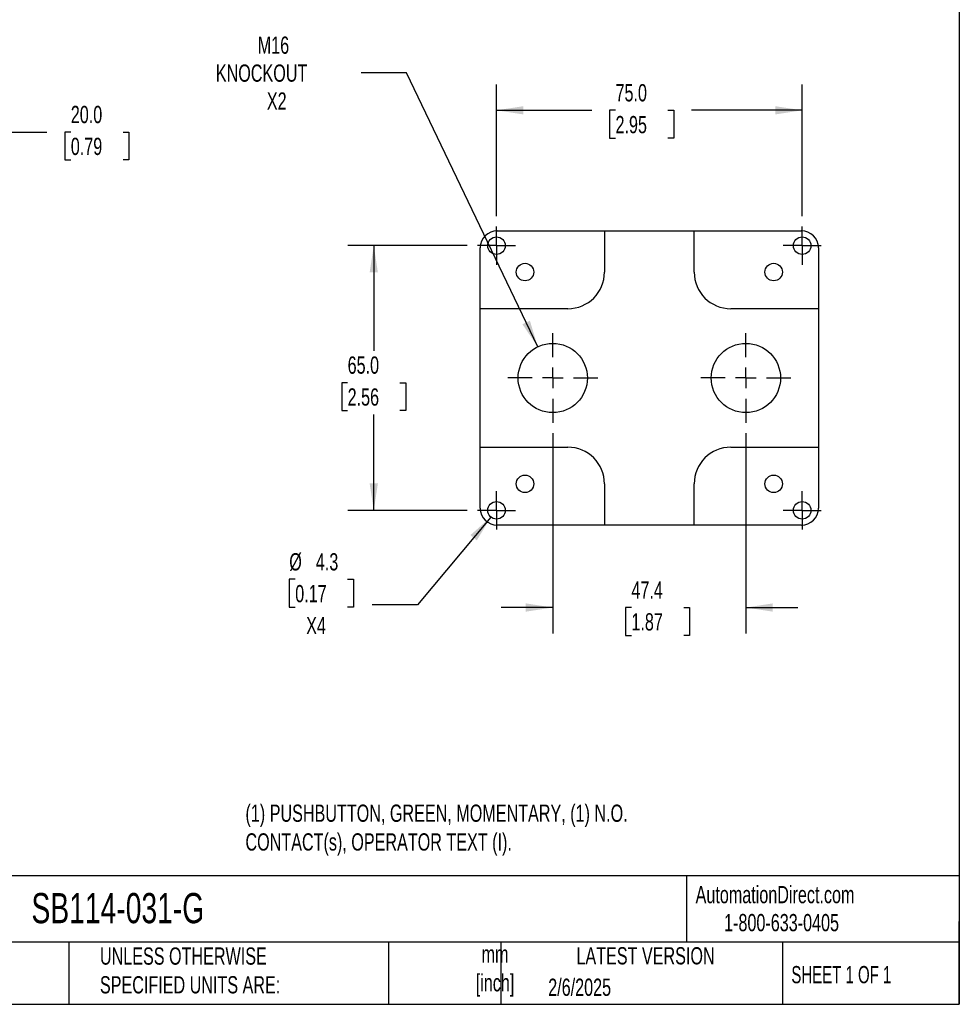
# Model space of a CAD drawing. Header units: millimetres. Extents: x 13 to 546, y 13 to 419.
# Tile 6 of 7: x 316 to 546, y 13 to 254. Entities that reach past the tile are written whole.
import ezdxf

# ---------------------------------------------------------------- set-up
doc = ezdxf.new("R2010")
doc.units = ezdxf.units.MM
doc.header["$LTSCALE"] = 2
doc.linetypes.add('SLD-Center', pattern=[19.05, 15.24, -1.27, 1.27, -1.27])
doc.linetypes.add('SLD-Solid', pattern=[0])
doc.layers.add('CENTER', color=40, linetype='SLD-Center')
doc.layers.add('DIMENSIONS', color=140, linetype='SLD-Solid', lineweight=25)
doc.layers.add('TEXT', color=140, linetype='SLD-Solid', lineweight=25)
doc.styles.add('SLDTEXTSTYLE0', font='TXT', dxfattribs={"width": 0.7})
doc.styles.add('SLDTEXTSTYLE1', font='TXT', dxfattribs={"width": 0.65})
doc.dimstyles.new('SLDDIMSTYLE0', dxfattribs={"dimtxt": 4.316016, "dimasz": 6.604, "dimexe": 0, "dimexo": 0.0625, "dimgap": 1.079004, "dimtad": 0, "dimtih": 1, "dimtoh": 1, "dimrnd": 1e-09, "dimzin": 4, "dimdsep": 46, "dimtxsty": 'SLDTEXTSTYLE0', "dimsah": 1, "dimcen": 0.09, "dimadec": 0, "dimazin": 1, "dimtfac": 1, "dimtofl": 0, "dimtmove": 0, "dimatfit": 3, "dimfxl": 0, "dimfrac": 2, "dimtolj": 1, "dimtzin": 12, "dimarcsym": 0})
doc.dimstyles.new('SLDDIMSTYLE2', dxfattribs={"dimtxt": 4.316016, "dimasz": 6.604, "dimexe": 0, "dimexo": 0.0625, "dimgap": 1.079004, "dimtad": 0, "dimtih": 1, "dimtoh": 1, "dimrnd": 1e-09, "dimzin": 12, "dimdsep": 46, "dimtxsty": 'SLDTEXTSTYLE0', "dimsah": 1, "dimcen": 0, "dimadec": 0, "dimazin": 3, "dimtfac": 1, "dimtofl": 0, "dimtmove": 0, "dimatfit": 3, "dimfxl": 0, "dimfrac": 2, "dimtolj": 1, "dimtzin": 12, "dimarcsym": 0})
doc.dimstyles.new('SLDDIMSTYLE3', dxfattribs={"dimtxt": 4.316016, "dimasz": 6.604, "dimexe": 0, "dimexo": 0.0625, "dimgap": 1.079004, "dimtad": 0, "dimtih": 1, "dimtoh": 1, "dimrnd": 1e-09, "dimzin": 12, "dimdsep": 46, "dimtxsty": 'SLDTEXTSTYLE0', "dimsah": 1, "dimcen": 0.09, "dimadec": 0, "dimazin": 3, "dimtfac": 1, "dimtmove": 0, "dimatfit": 0, "dimfxl": 0, "dimfrac": 2, "dimtolj": 1, "dimtzin": 12, "dimarcsym": 0})
doc.dimstyles.new('SLDDIMSTYLE4', dxfattribs={"dimtxt": 4.316016, "dimasz": 6.604, "dimexe": 0, "dimexo": 0.0625, "dimgap": 1.079004, "dimtad": 0, "dimtih": 1, "dimtoh": 1, "dimrnd": 1e-09, "dimzin": 12, "dimdsep": 46, "dimtxsty": 'SLDTEXTSTYLE0', "dimsah": 1, "dimcen": 0, "dimadec": 0, "dimazin": 3, "dimtfac": 1, "dimtofl": 0, "dimtmove": 0, "dimatfit": 3, "dimfxl": 0, "dimfrac": 2, "dimtolj": 1, "dimtzin": 12, "dimarcsym": 0})

# ---------------------------------------------------------------- blocks, each defined once
blk = doc.blocks.new('_D_3')
at = {"layer": 'DIMENSIONS'}
for p, q in [((292.16, 182.05), (292.16, 233.21)), ((312.16, 205.16), (312.16, 233.21)), ((292.16, 226.86), (312.16, 226.86)), ((312.16, 226.86), (322.22, 226.86)), ((328.07, 226.86), (326.62, 226.86)), ((326.62, 226.86), (326.62, 220)), ((340.89, 226.86), (342.34, 226.86)), ((342.34, 226.86), (342.34, 220)), ((326.62, 220), (328.07, 220)), ((342.34, 220), (340.89, 220))]:
    blk.add_line(p, q, dxfattribs=at)
for points in [[(292.16, 226.86), (298.76, 225.84), (298.76, 227.87)], [(312.16, 226.86), (305.55, 227.87), (305.55, 225.84)]]:
    blk.add_solid(points, dxfattribs=at)
at = {"layer": 'DIMENSIONS', "char_height": 4.233, "attachment_point": 1, "style": 'SLDTEXTSTYLE0'}
for s, insert in [('20.0', (328.07, 233.28)), ('0.79', (328.07, 225.45))]:
    blk.add_mtext(s, dxfattribs=dict(at, insert=insert))
blk = doc.blocks.new('_D_9')
at = {"layer": 'DIMENSIONS'}
for p, q in [((410.44, 241.41), (399.33, 241.41)), ((442.66, 174.14), (410.44, 241.41))]:
    blk.add_line(p, q, dxfattribs=at)
blk.add_solid([(442.66, 174.14), (440.73, 180.53), (438.9, 179.65)], dxfattribs=at)
at = {"layer": 'DIMENSIONS', "char_height": 4.233, "attachment_point": 1, "style": 'SLDTEXTSTYLE0'}
for s, insert in [('M16', (373.94, 250.3)), ('KNOCKOUT', (363.66, 243.44)), ('X2', (376.18, 236.58))]:
    blk.add_mtext(s, dxfattribs=dict(at, insert=insert))
blk = doc.blocks.new('_D_10')
at = {"layer": 'DIMENSIONS'}
for p, q in [((425.31, 198.97), (396.07, 198.97)), ((402.42, 198.97), (402.42, 173.15)), ((396, 165.32), (394.55, 165.32)), ((394.55, 165.32), (394.55, 158.46)), ((408.83, 165.32), (410.28, 165.32)), ((410.28, 165.32), (410.28, 158.46)), ((394.55, 158.46), (396, 158.46)), ((402.42, 133.97), (402.42, 157.5)), ((410.28, 158.46), (408.83, 158.46)), ((425.31, 133.97), (396.07, 133.97))]:
    blk.add_line(p, q, dxfattribs=at)
for points in [[(402.42, 198.97), (401.4, 192.37), (403.43, 192.37)], [(402.42, 133.97), (403.43, 140.58), (401.4, 140.58)]]:
    blk.add_solid(points, dxfattribs=at)
at = {"layer": 'DIMENSIONS', "char_height": 4.233, "attachment_point": 1, "style": 'SLDTEXTSTYLE0'}
for s, insert in [('65.0', (396, 171.75)), ('2.56', (396, 163.92))]:
    blk.add_mtext(s, dxfattribs=dict(at, insert=insert))
blk = doc.blocks.new('_D_11')
at = {"layer": 'DIMENSIONS'}
for p, q in [((432.54, 206.2), (432.54, 238.54)), ((507.54, 206.2), (507.54, 238.54)), ((432.54, 232.19), (455.89, 232.19)), ((461.74, 232.19), (460.29, 232.19)), ((460.29, 232.19), (460.29, 225.33)), ((474.56, 232.19), (476.01, 232.19)), ((476.01, 232.19), (476.01, 225.33)), ((507.54, 232.19), (480.41, 232.19)), ((460.29, 225.33), (461.74, 225.33)), ((476.01, 225.33), (474.56, 225.33))]:
    blk.add_line(p, q, dxfattribs=at)
for points in [[(432.54, 232.19), (439.14, 231.17), (439.14, 233.2)], [(507.54, 232.19), (500.93, 233.2), (500.93, 231.17)]]:
    blk.add_solid(points, dxfattribs=at)
at = {"layer": 'DIMENSIONS', "char_height": 4.233, "attachment_point": 1, "style": 'SLDTEXTSTYLE0'}
for s, insert in [('75.0', (461.74, 238.61)), ('2.95', (461.74, 230.79))]:
    blk.add_mtext(s, dxfattribs=dict(at, insert=insert))
blk = doc.blocks.new('_D_12')
at = {"layer": 'DIMENSIONS'}
for p, q in [((431.16, 132.32), (413.16, 110.77)), ((383.14, 117.04), (381.69, 117.04)), ((381.69, 117.04), (381.69, 110.18)), ((395.97, 117.04), (397.42, 117.04)), ((397.42, 117.04), (397.42, 110.18)), ((381.69, 110.18), (383.14, 110.18)), ((397.42, 110.18), (395.97, 110.18)), ((413.16, 110.77), (402.04, 110.77))]:
    blk.add_line(p, q, dxfattribs=at)
blk.add_solid([(431.16, 132.32), (426.14, 127.9), (427.7, 126.6)], dxfattribs=at)
at = {"layer": 'DIMENSIONS', "char_height": 4.233, "attachment_point": 1, "style": 'SLDTEXTSTYLE0'}
for s, insert in [('%%c', (381.68, 123.46)), ('4.3', (388.2, 123.46)), ('0.17', (383.14, 115.64)), ('X4', (385.83, 107.81))]:
    blk.add_mtext(s, dxfattribs=dict(at, insert=insert))
blk = doc.blocks.new('_D_13')
at = {"layer": 'DIMENSIONS'}
for p, q in [((446.34, 152.89), (446.34, 103.76)), ((493.74, 152.89), (493.74, 103.76)), ((446.34, 110.11), (433.64, 110.11)), ((465.64, 110.11), (464.19, 110.11)), ((464.19, 110.11), (464.19, 103.25)), ((478.47, 110.11), (479.92, 110.11)), ((479.92, 110.11), (479.92, 103.25)), ((493.74, 110.11), (506.44, 110.11)), ((464.19, 103.25), (465.64, 103.25)), ((479.92, 103.25), (478.47, 103.25))]:
    blk.add_line(p, q, dxfattribs=at)
for points in [[(446.34, 110.11), (439.73, 111.13), (439.73, 109.1)], [(493.74, 110.11), (500.34, 109.1), (500.34, 111.13)]]:
    blk.add_solid(points, dxfattribs=at)
at = {"layer": 'DIMENSIONS', "char_height": 4.233, "attachment_point": 1, "style": 'SLDTEXTSTYLE0'}
for s, insert in [('47.4', (465.64, 116.54)), ('1.87', (465.64, 108.71))]:
    blk.add_mtext(s, dxfattribs=dict(at, insert=insert))
blk = doc.blocks.new('SW_CENTERMARKSYMBOL_10')
at = {"layer": 'CENTER', "color": 0}
for p, q in [((0, 2.54), (0, 4.69)), ((0, 0), (0, 2.54)), ((-2.54, 0), (-4.69, 0)), ((0, 0), (-2.54, 0)), ((0, 0), (0, -2.54)), ((0, 0), (2.54, 0)), ((2.54, 0), (4.69, 0)), ((0, -2.54), (0, -4.69))]:
    blk.add_line(p, q, dxfattribs=at)
blk = doc.blocks.new('SW_CENTERMARKSYMBOL_11')
at = {"layer": 'CENTER', "color": 0}
for p, q in [((0, 2.54), (0, 4.69)), ((0, 0), (0, 2.54)), ((-2.54, 0), (-4.69, 0)), ((0, 0), (-2.54, 0)), ((0, 0), (0, -2.54)), ((0, 0), (2.54, 0)), ((2.54, 0), (4.69, 0)), ((0, -2.54), (0, -4.69))]:
    blk.add_line(p, q, dxfattribs=at)
blk = doc.blocks.new('SW_CENTERMARKSYMBOL_12')
at = {"layer": 'CENTER', "color": 0}
for p, q in [((0, 2.54), (0, 4.69)), ((0, 0), (0, 2.54)), ((-2.54, 0), (-4.69, 0)), ((0, 0), (-2.54, 0)), ((0, 0), (0, -2.54)), ((0, 0), (2.54, 0)), ((2.54, 0), (4.69, 0)), ((0, -2.54), (0, -4.69))]:
    blk.add_line(p, q, dxfattribs=at)
blk = doc.blocks.new('SW_CENTERMARKSYMBOL_13')
at = {"layer": 'CENTER', "color": 0}
for p, q in [((0, 2.54), (0, 4.69)), ((0, 0), (0, 2.54)), ((-2.54, 0), (-4.69, 0)), ((0, 0), (-2.54, 0)), ((0, 0), (0, -2.54)), ((0, 0), (2.54, 0)), ((2.54, 0), (4.69, 0)), ((0, -2.54), (0, -4.69))]:
    blk.add_line(p, q, dxfattribs=at)
blk = doc.blocks.new('SW_CENTERMARKSYMBOL_14')
at = {"layer": 'CENTER', "color": 0}
for p, q in [((0, 5.08), (0, 11.04)), ((0, 0), (0, 2.54)), ((-5.08, 0), (-11.04, 0)), ((0, 0), (-2.54, 0)), ((0, 0), (0, -2.54)), ((0, 0), (2.54, 0)), ((5.08, 0), (11.04, 0)), ((0, -5.08), (0, -11.04))]:
    blk.add_line(p, q, dxfattribs=at)
blk = doc.blocks.new('SW_CENTERMARKSYMBOL_15')
at = {"layer": 'CENTER', "color": 0}
for p, q in [((0, 5.08), (0, 11.04)), ((0, 0), (0, 2.54)), ((-5.08, 0), (-11.04, 0)), ((0, 0), (-2.54, 0)), ((0, 0), (0, -2.54)), ((0, 0), (2.54, 0)), ((5.08, 0), (11.04, 0)), ((0, -5.08), (0, -11.04))]:
    blk.add_line(p, q, dxfattribs=at)

msp = doc.modelspace()

# ---------------------------------------------------------------- linework, layer by layer
for p, q in [((432.736, 202.618), (459.036, 202.618)), ((459.036, 202.618), (459.036, 192.471)), ((459.036, 202.616), (481.036, 202.616)), ((481.036, 192.471), (481.036, 202.618)), ((481.036, 202.618), (507.336, 202.618)), ((428.536, 183.471), (428.536, 198.418)), ((511.536, 198.418), (511.536, 183.471)), ((450.036, 183.471), (428.536, 183.471)), ((428.536, 149.471), (428.536, 183.471)), ((511.536, 183.471), (490.036, 183.471)), ((511.536, 183.471), (511.536, 149.471)), ((428.536, 149.471), (450.036, 149.471)), ((428.536, 134.524), (428.536, 149.471)), ((490.036, 149.471), (511.536, 149.471)), ((511.536, 149.471), (511.536, 134.524)), ((459.036, 140.471), (459.036, 130.324)), ((481.036, 130.324), (481.036, 140.471)), ((459.036, 130.324), (432.736, 130.324)), ((481.036, 130.327), (459.036, 130.327)), ((507.336, 130.324), (481.036, 130.324))]:
    msp.add_line(p, q)
for centre, radius in [((432.536, 198.971), 2.15), ((507.536, 198.971), 2.15), ((439.536, 192.471), 2.15), ((500.536, 192.471), 2.15), ((446.336, 166.471), 8.5), ((493.736, 166.471), 8.5), ((439.536, 140.471), 2.15), ((500.536, 140.471), 2.15), ((432.536, 133.971), 2.15), ((507.536, 133.971), 2.15)]:
    msp.add_circle(centre, radius)
for centre, start, end in [((450.036, 192.471), 270, 0), ((490.036, 192.471), 180, 270), ((450.036, 140.471), 0, 90), ((490.036, 140.471), 90, 180)]:
    msp.add_arc(centre, 9, start, end)
for centre, major_axis, start_param, end_param in [((432.736, 198.418), (0, 4.2), 0, 1.5707963), ((507.336, 198.418), (0, 4.2), 4.712389, 6.2831853), ((432.736, 134.524), (0, -4.2), 4.712389, 6.2831853), ((507.336, 134.524), (0, -4.2), 0, 1.5707963)]:
    msp.add_ellipse(centre, major_axis=major_axis, ratio=0.9999831, start_param=start_param, end_param=end_param)
at = {"layer": 'TEXT'}
for p, q in [((546.1, 419.1), (546.1, 12.7)), ((546.1, 44.252), (12.7, 44.252)), ((479.151, 44.252), (479.151, 27.94)), ((546.1, 12.7), (546.1, 33.02)), ((546.1, 27.94), (12.7, 27.94)), ((327.56, 27.94), (327.56, 12.7)), ((406.049, 27.94), (406.049, 12.7)), ((433.624, 27.94), (433.624, 12.7)), ((502.697, 27.94), (502.697, 12.7)), ((12.7, 12.7), (546.1, 12.7))]:
    msp.add_line(p, q, dxfattribs=at)

# ---------------------------------------------------------------- block references
at = {"layer": 'CENTER'}
for name, p in [('SW_CENTERMARKSYMBOL_10', (432.536, 198.971)), ('SW_CENTERMARKSYMBOL_13', (507.536, 198.971)), ('SW_CENTERMARKSYMBOL_14', (446.336, 166.471)), ('SW_CENTERMARKSYMBOL_15', (493.736, 166.471)), ('SW_CENTERMARKSYMBOL_11', (432.536, 133.971)), ('SW_CENTERMARKSYMBOL_12', (507.536, 133.971))]:
    msp.add_blockref(name, p, dxfattribs=at)

# ---------------------------------------------------------------- texts
at = {"layer": 'TEXT'}
for s, insert, char_height, attachment_point, style in [('(1) PUSHBUTTON, GREEN, MOMENTARY, (1) N.O. ^JCONTACT(s), OPERATOR TEXT (I).', (370.926, 61.737), 4.23333, 1, 'SLDTEXTSTYLE0'), ('AutomationDirect.com', (481.39, 41.753), 4.23333, 1, 'SLDTEXTSTYLE0'), ('SB114-031-G', (318.415, 40.022), 7.40833, 1, 'SLDTEXTSTYLE0'), ('1-800-633-0405', (488.383, 34.874), 4.23333, 1, 'SLDTEXTSTYLE0'), ('UNLESS OTHERWISE ^JSPECIFIED UNITS ARE:', (335.216, 26.662), 4.23333, 1, 'SLDTEXTSTYLE0'), ('LATEST VERSION', (469.104, 26.728), 4.23333, 2, 'SLDTEXTSTYLE0'), ('mm^J[inch]', (432.17, 27.158), 4.2333, 2, 'SLDTEXTSTYLE0'), ('SHEET 1 OF 1', (504.883, 22.103), 4.23333, 1, 'SLDTEXTSTYLE1'), ('2/6/2025', (445.226, 19.006), 4.2333, 1, 'SLDTEXTSTYLE0')]:
    msp.add_mtext(s, dxfattribs=dict(at, insert=insert, char_height=char_height, attachment_point=attachment_point, style=style))

# ---------------------------------------------------------------- dimensions: what is measured, and where the dimension line sits
at = {"layer": 'DIMENSIONS'}
dim = msp.add_diameter_dim_2p(p1=(450.008, 158.805), p2=(442.665, 174.137), text='M16\\PKNOCKOUT\\PX2', dimstyle='SLDDIMSTYLE2', override={"dimpost": '<>'}, dxfattribs=at)
dim.commit()
dim.dimension.update_dxf_attribs({"geometry": '_D_9', "text_midpoint": (379.91, 241.41), "dimtype": 163})
for base, p1, p2, dimstyle, picture, middle in [((507.536, 232.188), (432.536, 203.661), (507.536, 203.661), 'SLDDIMSTYLE0', '_D_11', (468.148, 232.188)), ((292.159, 226.857), (312.159, 202.618), (292.159, 179.511), 'SLDDIMSTYLE0', '_D_3', (334.479, 226.857)), ((493.736, 110.113), (446.336, 155.431), (493.736, 155.431), 'SLDDIMSTYLE3', '_D_13', (472.056, 110.113))]:
    dim = msp.add_linear_dim(base=base, p1=p1, p2=p2, dimstyle=dimstyle, dxfattribs=at)
    dim.commit()
    dim.dimension.update_dxf_attribs({"geometry": picture, "text_midpoint": middle, "dimtype": 160})
dim = msp.add_linear_dim(base=(402.416, 133.971), p1=(427.846, 198.971), p2=(427.846, 133.971), angle=90, dimstyle='SLDDIMSTYLE0', dxfattribs=at)
dim.commit()
dim.dimension.update_dxf_attribs({"geometry": '_D_10', "text_midpoint": (402.416, 165.323), "dimtype": 160})
dim = msp.add_diameter_dim_2p(p1=(433.915, 135.621), p2=(431.158, 132.321), text='<>\\PX4', dimstyle='SLDDIMSTYLE4', dxfattribs=at)
dim.commit()
dim.dimension.update_dxf_attribs({"geometry": '_D_12', "text_midpoint": (389.557, 113.003), "dimtype": 163})

doc.saveas('drawing.dxf')
